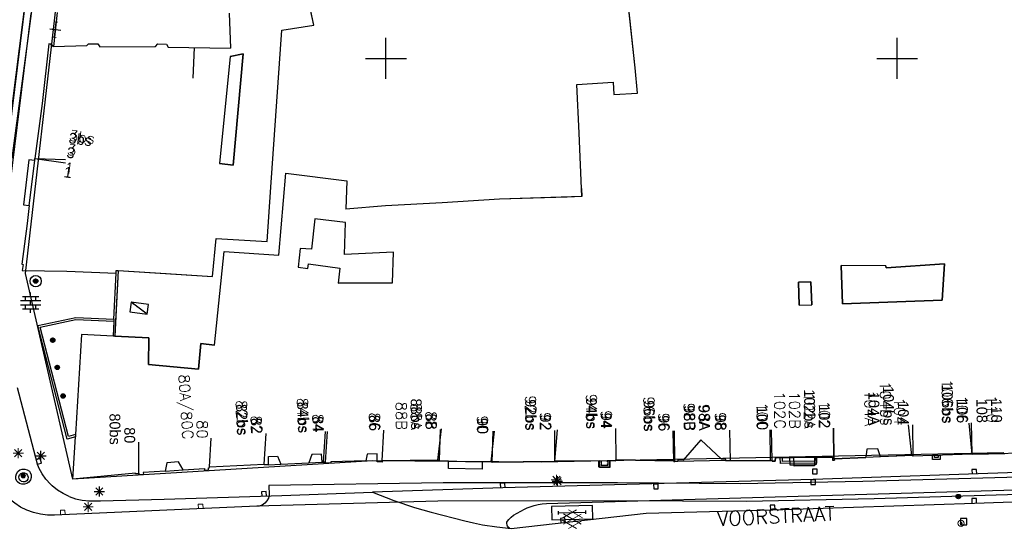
# Model space of a CAD drawing. Header units: millimetres. Extents: x 135944 to 142000, y 454200 to 456692.
# Tile 121 of 185: x 136814 to 136910, y 456354 to 456404. Entities that reach past the tile are written whole.
import ezdxf
from ezdxf.enums import TextEntityAlignment as Align

# ---------------------------------------------------------------- set-up
doc = ezdxf.new("R2010")
doc.units = ezdxf.units.MM
doc.linetypes.add('TotaalGBKN2013X$0$GBKN binnenstad 2009$0$DOT', pattern=[0.25, 0, -0.25])
for name, color, linetype in [('TotaalGBKN2013_Bistad', 251, 'Continuous'), ('TotaalGBKN2013X$0$Contouren', 251, 'Continuous'), ('TotaalGBKN2013X$0$GBKN binnenstad 2009$0$OBJECTEN_', 251, 'Continuous'), ('TotaalGBKN2013X$0$GBKN binnenstad 2009$0$OBJECTEN__', 251, 'Continuous'), ('TotaalGBKN2013X$0$GBKN binnenstad 2009$0$OBJECTEN___', 251, 'Continuous'), ('TotaalGBKN2013X$0$GBKN binnenstad 2009$0$SEMANT_ SYMB_', 251, 'Continuous'), ('TotaalGBKN2013X$0$GBKN binnenstad 2009$0$VERH_OVERIG INBR', 251, 'Continuous')]:
    doc.layers.add(name, color=color, linetype=linetype)
doc.styles.add('TotaalGBKN2013X$0$GBKN binnenstad 2009$0$Standard', font='txt')
doc.styles.add('TotaalGBKN2013X$0$GBKN binnenstad 2009$0$TXT', font='txt.shx')

# ---------------------------------------------------------------- blocks, each defined once
blk = doc.blocks.new('TotaalGBKN2013X$0$GBKN binnenstad 2009$0$CEL509')
at = {"layer": 'TotaalGBKN2013X$0$GBKN binnenstad 2009$0$OBJECTEN__', "linetype": 'TotaalGBKN2013X$0$GBKN binnenstad 2009$0$DOT', "lineweight": 0}
blk.add_line((-1, 0.5), (0, 0), dxfattribs=at)
at = {"layer": 'TotaalGBKN2013X$0$GBKN binnenstad 2009$0$OBJECTEN__', "linetype": 'Continuous', "lineweight": 0}
blk.add_lwpolyline([(-1, 0), (0, 0), (0, 0.5), (-1, 0.5), (-1, 0)], dxfattribs=at)
blk = doc.blocks.new('TotaalGBKN2013X$0$GBKN binnenstad 2009$0$CEL529')
at = {"layer": 'TotaalGBKN2013X$0$GBKN binnenstad 2009$0$VERH_OVERIG INBR', "linetype": 'Continuous', "lineweight": 0}
for p, q in [((0, -0.1), (0, 0.1)), ((0, 0), (1, 0)), ((0.5, -0.2), (0.5, 0.2)), ((1, -0.1), (1, 0.1))]:
    blk.add_line(p, q, dxfattribs=at)
blk = doc.blocks.new('TotaalGBKN2013X$0$GBKN binnenstad 2009$0$CEL532')
at = {"layer": 'TotaalGBKN2013X$0$GBKN binnenstad 2009$0$OBJECTEN___', "linetype": 'Continuous', "lineweight": 0}
blk.add_lwpolyline([(0, -1), (1, -1), (1, 0), (0, 0), (0, -1)], dxfattribs=at)
at = {"layer": 'TotaalGBKN2013X$0$GBKN binnenstad 2009$0$OBJECTEN___', "linetype": 'TotaalGBKN2013X$0$GBKN binnenstad 2009$0$DOT', "lineweight": 0}
blk.add_lwpolyline([(0.2, -1), (0.2, -0.2), (0.8, -0.2), (0.8, -1)], dxfattribs=at)
blk = doc.blocks.new('TotaalGBKN2013X$0$GBKN binnenstad 2009$0$DEC108')
at = {"layer": 'TotaalGBKN2013X$0$GBKN binnenstad 2009$0$SEMANT_ SYMB_', "linetype": 'Continuous', "lineweight": 0}
for p, q in [((-1.015, 0.107), (0.387, 0.916)), ((-0.878, -0.506), (0.855, 0.493)), ((0.855, -0.495), (-0.877, 0.507)), ((0.985, 0.124), (-0.401, 0.925)), ((0.386, -0.916), (-1.015, -0.107)), ((-0.401, -0.925), (0.985, -0.125))]:
    blk.add_line(p, q, dxfattribs=at)
blk = doc.blocks.new('TotaalGBKN2013X$0$GBKN binnenstad 2009$0$DEC109')
at = {"layer": 'TotaalGBKN2013X$0$GBKN binnenstad 2009$0$SEMANT_ SYMB_', "linetype": 'Continuous', "lineweight": 0}
for p, q in [((0, 0.6), (0, 1)), ((-0.98, 0.2), (0.98, 0.2)), ((-0.8, 0.6), (0.8, 0.6)), ((-0.5, 0.2), (-0.5, 0.6)), ((0, -0.2), (0, 0.2)), ((0.5, 0.2), (0.5, 0.6)), ((-0.98, -0.2), (0.98, -0.2)), ((-0.8, -0.6), (0.8, -0.6)), ((-0.5, -0.6), (-0.5, -0.2)), ((0, -1), (0, -0.6)), ((0.5, -0.6), (0.5, -0.2))]:
    blk.add_line(p, q, dxfattribs=at)
blk = doc.blocks.new('TotaalGBKN2013X$0$GBKN binnenstad 2009$0$J')
at = {"layer": 'TotaalGBKN2013X$0$GBKN binnenstad 2009$0$OBJECTEN___', "linetype": 'Continuous', "lineweight": 0}
for radius in [0.215, 0.155, 0.095, 0.035]:
    blk.add_circle((0, 0), radius, dxfattribs=at)
blk = doc.blocks.new('TotaalGBKN2013X$0$GBKN binnenstad 2009$0$X')
at = {"layer": 'TotaalGBKN2013X$0$GBKN binnenstad 2009$0$OBJECTEN__', "linetype": 'Continuous', "lineweight": 0}
blk.add_lwpolyline([(0.225, -0.25), (0.224, 0.2), (-0.225, 0.2), (-0.226, -0.25)], dxfattribs=at)
blk = doc.blocks.new('TotaalGBKN2013X$0$GBKN binnenstad 2009$0$DEC100')
at = {"layer": 'TotaalGBKN2013X$0$GBKN binnenstad 2009$0$OBJECTEN_', "linetype": 'Continuous', "lineweight": 0}
for p, q in [((-0.5, 0), (0.5, 0)), ((-0.354, -0.354), (0.354, 0.354)), ((0.354, -0.354), (-0.354, 0.354)), ((0, -0.5), (0, 0.5))]:
    blk.add_line(p, q, dxfattribs=at)
blk = doc.blocks.new('TotaalGBKN2013X$0$GBKN binnenstad 2009$0$V')
at = {"layer": 'TotaalGBKN2013X$0$GBKN binnenstad 2009$0$OBJECTEN__', "linetype": 'Continuous', "lineweight": 0}
for radius in [0.31, 0.095, 0.035, 0.0224]:
    blk.add_circle((0, 0), radius, dxfattribs=at)

msp = doc.modelspace()

# ---------------------------------------------------------------- linework, layer by layer
at = {"layer": 'TotaalGBKN2013_Bistad'}
for p, q in [((136842.948, 456403.259), (136840.48, 456414.931)), ((136815.81, 456414.14), (136811.47, 456379.2)), ((136874.39, 456399.091), (136873.332, 456408.833)), ((136812.33, 456380.243), (136815.303, 456404.377)), ((136817.853, 456404.504), (136817.498, 456401.17)), ((136834.682, 456404.434), (136834.8, 456401.017)), ((136834.682, 456404.434), (136834.8, 456401.017)), ((136818.206, 456402.747), (136817.144, 456402.863)), ((136817.594, 456402.057), (136817.756, 456403.553)), ((136838.759, 456387.43), (136839.816, 456402.778)), ((136839.816, 456402.778), (136842.948, 456403.259)), ((136850, 456400), (136850, 456402)), ((136850, 456400), (136850, 456402)), ((136900, 456400), (136900, 456402)), ((136900, 456400), (136900, 456402)), ((136900, 456400), (136900, 456402)), ((136817.022, 456401.435), (136816.376, 456395.585)), ((136817.241, 456401.395), (136817.022, 456401.435)), ((136817.252, 456401.302), (136817.241, 456401.395)), ((136817.426, 456401.28), (136817.252, 456401.302)), ((136817.438, 456401.168), (136817.426, 456401.28)), ((136817.498, 456401.17), (136817.438, 456401.168)), ((136817.498, 456401.17), (136820.75, 456401.26)), ((136820.75, 456401.26), (136820.916, 456401.428)), ((136820.916, 456401.428), (136821.827, 456401.418)), ((136821.827, 456401.418), (136822.026, 456401.15)), ((136822.026, 456401.15), (136827.453, 456401.153)), ((136827.453, 456401.153), (136827.681, 456401.415)), ((136827.681, 456401.415), (136828.551, 456401.41)), ((136828.551, 456401.41), (136828.709, 456401.108)), ((136828.709, 456401.108), (136834.8, 456401.017)), ((136831.265, 456401.057), (136831.106, 456398.062)), ((136834.775, 456400.193), (136833.721, 456389.731)), ((136834.775, 456400.193), (136833.721, 456389.731)), ((136836.04, 456400.453), (136834.775, 456400.193)), ((136835.079, 456389.579), (136836.04, 456400.453)), ((136848, 456400), (136850, 456400)), ((136848, 456400), (136850, 456400)), ((136850, 456400), (136852, 456400)), ((136850, 456398), (136850, 456400)), ((136850, 456400), (136852, 456400)), ((136850, 456398), (136850, 456400)), ((136898, 456400), (136900, 456400)), ((136898, 456400), (136900, 456400)), ((136898, 456400), (136900, 456400)), ((136900, 456400), (136902, 456400)), ((136900, 456398), (136900, 456400)), ((136900, 456400), (136902, 456400)), ((136900, 456398), (136900, 456400)), ((136900, 456400), (136902, 456400)), ((136900, 456398), (136900, 456400)), ((136874.604, 456396.598), (136874.39, 456399.091)), ((136868.657, 456397.445), (136872.216, 456397.675)), ((136868.905, 456392.68), (136868.657, 456397.445)), ((136872.216, 456397.675), (136872.297, 456396.489)), ((136872.297, 456396.489), (136874.604, 456396.598)), ((136816.376, 456395.585), (136815.683, 456390.227)), ((136869.129, 456387.276), (136868.905, 456392.68)), ((136815.657, 456390.015), (136815.683, 456390.227)), ((136815.657, 456390.015), (136815.683, 456390.227)), ((136815.683, 456390.227), (136818.679, 456390.131)), ((136815.683, 456390.227), (136818.654, 456389.811)), ((136815.078, 456390.104), (136814.567, 456385.689)), ((136815.657, 456390.015), (136815.078, 456390.104)), ((136815.121, 456385.633), (136815.657, 456390.015)), ((136815.121, 456385.633), (136815.657, 456390.015)), ((136833.721, 456389.731), (136835.079, 456389.579)), ((136839.517, 456380.772), (136840.206, 456388.781)), ((136840.206, 456388.781), (136846.172, 456388.036)), ((136838.376, 456382.097), (136838.759, 456387.43)), ((136846.172, 456388.036), (136846.096, 456385.264)), ((136869.129, 456387.276), (136869.161, 456386.493)), ((136869.161, 456386.493), (136861.119, 456386.233)), ((136869.161, 456386.493), (136867.738, 456386.447)), ((136814.567, 456385.689), (136815.121, 456385.633)), ((136815.121, 456385.633), (136814.906, 456383.872)), ((136849.967, 456385.607), (136846.096, 456385.264)), ((136855.488, 456385.892), (136849.967, 456385.607)), ((136861.119, 456386.233), (136855.488, 456385.892)), ((136814.906, 456383.872), (136814.382, 456379.877)), ((136843.047, 456384.333), (136842.735, 456381.359)), ((136846.043, 456383.964), (136843.047, 456384.333)), ((136845.958, 456380.837), (136846.043, 456383.964)), ((136833.03, 456378.69), (136833.392, 456382.393)), ((136833.392, 456382.393), (136838.376, 456382.097)), ((136833.251, 456371.972), (136834.196, 456381.121)), ((136834.196, 456381.121), (136839.517, 456380.772)), ((136841.623, 456381.415), (136841.414, 456379.596)), ((136842.735, 456381.359), (136841.623, 456381.415)), ((136850.757, 456381.071), (136845.958, 456380.837)), ((136850.652, 456378.068), (136850.757, 456381.071)), ((136814.382, 456379.877), (136814.525, 456379.867)), ((136814.525, 456379.867), (136814.416, 456379.256)), ((136841.414, 456379.596), (136842.379, 456379.458)), ((136842.379, 456379.458), (136842.426, 456379.914)), ((136842.426, 456379.914), (136845.504, 456379.5)), ((136898.881, 456379.73), (136894.511, 456379.744)), ((136898.881, 456379.73), (136894.511, 456379.744)), ((136894.511, 456379.744), (136894.638, 456376.026)), ((136898.881, 456379.73), (136894.511, 456379.744)), ((136894.511, 456379.744), (136894.638, 456376.026)), ((136898.93, 456379.526), (136898.881, 456379.73)), ((136898.93, 456379.526), (136898.881, 456379.73)), ((136904.625, 456379.916), (136898.93, 456379.526)), ((136904.625, 456379.916), (136898.93, 456379.526)), ((136904.403, 456376.367), (136904.625, 456379.916)), ((136904.403, 456376.367), (136904.625, 456379.916)), ((136814.416, 456379.256), (136818.789, 456379.195)), ((136818.789, 456379.195), (136823.615, 456379.007)), ((136823.396, 456374.514), (136823.615, 456379.007)), ((136823.396, 456374.514), (136823.615, 456379.007)), ((136823.806, 456379.26), (136823.497, 456372.857)), ((136823.806, 456379.26), (136823.567, 456374.31)), ((136823.615, 456379.007), (136823.624, 456379.271)), ((136823.624, 456379.271), (136823.806, 456379.26)), ((136823.806, 456379.26), (136828.499, 456378.97)), ((136823.806, 456379.26), (136833.03, 456378.69)), ((136845.504, 456379.5), (136845.323, 456378.017)), ((136845.323, 456378.017), (136850.652, 456378.068)), ((136850.652, 456378.068), (136845.323, 456378.017)), ((136891.562, 456378.161), (136890.343, 456378.118)), ((136891.562, 456378.161), (136890.343, 456378.118)), ((136890.343, 456378.118), (136890.421, 456375.879)), ((136890.343, 456378.118), (136890.421, 456375.879)), ((136891.562, 456378.161), (136891.64, 456375.922)), ((136891.64, 456375.922), (136891.562, 456378.161)), ((136891.64, 456375.922), (136891.562, 456378.161)), ((136814.459, 456376.723), (136816.059, 456376.723)), ((136814.759, 456376.323), (136814.759, 456376.723)), ((136815.259, 456376.723), (136815.259, 456377.123)), ((136815.759, 456376.323), (136815.759, 456376.723)), ((136814.279, 456376.323), (136816.239, 456376.323)), ((136814.279, 456375.923), (136816.239, 456375.923)), ((136814.759, 456375.523), (136814.759, 456375.923)), ((136815.259, 456375.923), (136815.259, 456376.323)), ((136815.759, 456375.523), (136815.759, 456375.923)), ((136825.081, 456376.171), (136824.951, 456375.23)), ((136826.642, 456374.996), (136825.081, 456376.171)), ((136826.772, 456375.937), (136825.081, 456376.171)), ((136826.642, 456374.996), (136826.772, 456375.937)), ((136890.421, 456375.879), (136891.64, 456375.922)), ((136890.421, 456375.879), (136891.64, 456375.922)), ((136890.421, 456375.879), (136891.64, 456375.922)), ((136894.638, 456376.026), (136904.403, 456376.367)), ((136894.638, 456376.026), (136904.403, 456376.367)), ((136814.459, 456375.523), (136816.059, 456375.523)), ((136815.259, 456375.123), (136815.259, 456375.523)), ((136824.951, 456375.23), (136826.642, 456374.996)), ((136815.946, 456373.899), (136819.663, 456374.676)), ((136818.818, 456362.786), (136815.946, 456373.899)), ((136816.192, 456373.746), (136819.679, 456374.475)), ((136819.663, 456374.676), (136823.396, 456374.514)), ((136819.679, 456374.475), (136823.386, 456374.314)), ((136823.386, 456374.314), (136823.315, 456372.866)), ((136823.386, 456374.314), (136823.315, 456372.866)), ((136823.396, 456374.514), (136823.386, 456374.314)), ((136823.396, 456374.514), (136823.386, 456374.314)), ((136823.567, 456374.31), (136823.497, 456372.857)), ((136818.96, 456363.033), (136816.192, 456373.746)), ((136820.227, 456373.019), (136819.65, 456363.225)), ((136820.227, 456373.019), (136819.65, 456363.225)), ((136823.315, 456372.866), (136820.227, 456373.019)), ((136823.315, 456372.866), (136820.227, 456373.019)), ((136823.497, 456372.857), (136823.315, 456372.866)), ((136823.497, 456372.857), (136823.315, 456372.866)), ((136823.497, 456372.857), (136826.828, 456372.693)), ((136826.828, 456372.693), (136826.791, 456370.093)), ((136831.66, 456369.626), (136831.899, 456372.13)), ((136831.899, 456372.13), (136833.251, 456371.972)), ((136826.791, 456370.093), (136831.66, 456369.626)), ((136815.915, 456360.339), (136813.97, 456367.808)), ((136901.432, 456361.179), (136901.1, 456364.171)), ((136901.566, 456361.179), (136901.521, 456364.179)), ((136901.566, 456361.179), (136901.521, 456364.179)), ((136907.32, 456361.326), (136907.041, 456364.351)), ((136907.32, 456361.326), (136907.274, 456364.371)), ((136907.32, 456361.326), (136907.274, 456364.371)), ((136819.65, 456363.225), (136818.96, 456363.033)), ((136819.65, 456363.225), (136819.638, 456363.017)), ((136819.65, 456363.225), (136819.638, 456363.017)), ((136838.092, 456360.339), (136838.301, 456363.332)), ((136838.092, 456360.339), (136838.301, 456363.332)), ((136843.891, 456360.524), (136844.102, 456363.517)), ((136844.094, 456360.546), (136844.305, 456363.539)), ((136849.628, 456360.657), (136849.804, 456363.652)), ((136849.628, 456360.657), (136849.804, 456363.652)), ((136855.089, 456360.731), (136855.442, 456363.792)), ((136855.248, 456360.732), (136855.339, 456363.731)), ((136860.289, 456360.556), (136860.628, 456363.576)), ((136860.407, 456360.526), (136860.475, 456363.576)), ((136866.521, 456360.634), (136866.785, 456363.684)), ((136866.521, 456360.634), (136866.525, 456363.634)), ((136872.518, 456360.774), (136872.472, 456363.83)), ((136872.518, 456360.774), (136872.472, 456363.83)), ((136878.15, 456360.583), (136878.105, 456363.583)), ((136878.265, 456360.594), (136878.22, 456363.594)), ((136883.685, 456360.675), (136883.64, 456363.675)), ((136883.685, 456360.675), (136883.64, 456363.675)), ((136883.685, 456360.675), (136883.64, 456363.675)), ((136887.623, 456360.706), (136887.578, 456363.706)), ((136887.759, 456360.706), (136887.714, 456363.706)), ((136887.759, 456360.706), (136887.714, 456363.706)), ((136893.803, 456360.855), (136893.758, 456363.855)), ((136893.845, 456360.863), (136893.8, 456363.863)), ((136893.845, 456360.863), (136893.8, 456363.863)), ((136819.638, 456363.017), (136818.818, 456362.786)), ((136819.395, 456358.887), (136819.638, 456363.017)), ((136825.852, 456359.48), (136825.854, 456362.48)), ((136832.744, 456360.084), (136832.916, 456362.881)), ((136832.744, 456360.084), (136832.916, 456362.881)), ((136880.79, 456362.702), (136879.068, 456360.743)), ((136882.805, 456360.83), (136880.79, 456362.702)), ((136815.91, 456360.803), (136816.618, 456361.511)), ((136816.618, 456360.803), (136815.91, 456361.511)), ((136816.264, 456360.657), (136816.264, 456361.657)), ((136842.756, 456361.273), (136842.458, 456360.46)), ((136843.706, 456361.316), (136842.756, 456361.273)), ((136843.755, 456360.518), (136843.706, 456361.316)), ((136848.164, 456361.329), (136848.037, 456360.665)), ((136849.136, 456361.359), (136848.164, 456361.329)), ((136849.133, 456360.698), (136849.136, 456361.359)), ((136897.037, 456361.793), (136896.948, 456360.988)), ((136897.037, 456361.793), (136896.948, 456360.988)), ((136898.1, 456361.838), (136897.037, 456361.793)), ((136898.1, 456361.838), (136897.037, 456361.793)), ((136898.355, 456361.047), (136898.1, 456361.838)), ((136898.355, 456361.047), (136898.1, 456361.838)), ((136907.32, 456361.325), (136901.541, 456361.114)), ((136907.32, 456361.325), (136901.541, 456361.114)), ((136907.32, 456361.325), (136910.533, 456361.387)), ((136909.053, 456361.359), (136907.32, 456361.325)), ((136909.053, 456361.359), (136907.32, 456361.325)), ((136913.895, 456361.451), (136909.053, 456361.359)), ((136913.895, 456361.451), (136909.053, 456361.359)), ((136815.764, 456361.157), (136816.764, 456361.157)), ((136816.201, 456360.876), (136815.766, 456360.763)), ((136815.878, 456360.328), (136816.314, 456360.44)), ((136816.065, 456359.981), (136815.915, 456360.339)), ((136816.314, 456360.44), (136816.201, 456360.876)), ((136828.586, 456360.484), (136828.425, 456359.67)), ((136829.725, 456360.557), (136828.586, 456360.484)), ((136830.174, 456359.785), (136829.725, 456360.557)), ((136832.744, 456360.084), (136838.098, 456360.339)), ((136832.744, 456360.084), (136838.092, 456360.339)), ((136838.093, 456360.264), (136838.092, 456360.339)), ((136838.524, 456360.283), (136838.093, 456360.264)), ((136838.503, 456361.083), (136839.392, 456361.123)), ((136838.524, 456360.283), (136838.503, 456361.083)), ((136838.524, 456360.283), (136839.736, 456360.338)), ((136838.524, 456360.283), (136839.736, 456360.338)), ((136839.392, 456361.123), (136839.736, 456360.338)), ((136839.736, 456360.338), (136842.458, 456360.46)), ((136839.736, 456360.338), (136842.458, 456360.46)), ((136842.458, 456360.46), (136843.755, 456360.518)), ((136842.458, 456360.46), (136843.755, 456360.518)), ((136843.755, 456360.518), (136844.099, 456360.533)), ((136843.755, 456360.518), (136843.891, 456360.524)), ((136844.098, 456360.422), (136844.099, 456360.533)), ((136844.628, 456360.44), (136844.098, 456360.422)), ((136848.037, 456360.665), (136844.613, 456360.56)), ((136844.613, 456360.56), (136844.628, 456360.44)), ((136848.037, 456360.665), (136849.133, 456360.698)), ((136848.037, 456360.665), (136849.133, 456360.698)), ((136849.136, 456360.557), (136849.133, 456360.698)), ((136849.627, 456360.537), (136849.136, 456360.557)), ((136849.629, 456360.678), (136849.627, 456360.537)), ((136855.243, 456360.732), (136849.629, 456360.678)), ((136855.089, 456360.731), (136849.629, 456360.678)), ((136855.235, 456360.659), (136855.243, 456360.732)), ((136856.13, 456360.636), (136855.235, 456360.659)), ((136856.12, 456359.91), (136856.13, 456360.636)), ((136856.13, 456360.636), (136859.43, 456360.552)), ((136856.13, 456360.636), (136859.43, 456360.552)), ((136859.43, 456360.552), (136859.41, 456359.84)), ((136860.286, 456360.529), (136859.43, 456360.552)), ((136860.407, 456360.526), (136859.43, 456360.552)), ((136860.407, 456360.526), (136866.521, 456360.584)), ((136866.521, 456360.584), (136866.536, 456360.629)), ((136866.545, 456360.683), (136866.536, 456360.629)), ((136866.545, 456360.683), (136872.497, 456360.68)), ((136871.08, 456360.216), (136871.08, 456360.681)), ((136871.706, 456360.681), (136871.706, 456360.216)), ((136872.497, 456360.68), (136872.482, 456360.775)), ((136872.482, 456360.775), (136872.518, 456360.774)), ((136878.148, 456360.65), (136872.518, 456360.774)), ((136878.15, 456360.583), (136878.148, 456360.65)), ((136878.552, 456360.59), (136878.15, 456360.583)), ((136878.552, 456360.59), (136878.265, 456360.585)), ((136879.068, 456360.743), (136878.548, 456360.749)), ((136878.548, 456360.749), (136878.552, 456360.59)), ((136883.226, 456360.7), (136878.552, 456360.59)), ((136883.226, 456360.7), (136878.552, 456360.59)), ((136883.23, 456360.829), (136882.805, 456360.83)), ((136883.226, 456360.7), (136883.23, 456360.829)), ((136883.226, 456360.7), (136883.23, 456360.829)), ((136883.226, 456360.7), (136883.685, 456360.701)), ((136883.226, 456360.7), (136883.685, 456360.701)), ((136883.226, 456360.7), (136883.685, 456360.701)), ((136883.685, 456360.701), (136887.623, 456360.706)), ((136883.685, 456360.701), (136887.759, 456360.706)), ((136883.685, 456360.701), (136887.759, 456360.706)), ((136887.785, 456360.618), (136887.759, 456360.706)), ((136887.785, 456360.618), (136887.759, 456360.706)), ((136888.075, 456360.647), (136887.785, 456360.618)), ((136888.075, 456360.647), (136887.785, 456360.618)), ((136888.106, 456360.987), (136888.075, 456360.647)), ((136888.106, 456360.987), (136888.075, 456360.647)), ((136889.906, 456361.004), (136888.106, 456360.987)), ((136889.906, 456361.004), (136888.106, 456360.987)), ((136888.776, 456360.593), (136888.772, 456360.993)), ((136888.776, 456360.593), (136888.772, 456360.993)), ((136891.906, 456360.623), (136888.776, 456360.593)), ((136891.906, 456360.623), (136888.776, 456360.593)), ((136889.494, 456361), (136889.906, 456361.004)), ((136889.906, 456361.004), (136891.902, 456361.022)), ((136889.906, 456361.004), (136891.902, 456361.022)), ((136889.906, 456361.004), (136891.902, 456361.022)), ((136889.913, 456360.255), (136889.906, 456361.004)), ((136889.914, 456360.155), (136889.906, 456361.004)), ((136889.914, 456360.155), (136889.906, 456361.004)), ((136891.912, 456360.287), (136889.913, 456360.255)), ((136891.902, 456361.022), (136893.67, 456361.038)), ((136891.902, 456361.022), (136893.67, 456361.038)), ((136891.902, 456361.022), (136892.06, 456361.023)), ((136891.902, 456361.023), (136891.906, 456360.623)), ((136891.902, 456361.023), (136891.906, 456360.623)), ((136891.902, 456361.022), (136891.912, 456360.287)), ((136891.902, 456361.022), (136891.914, 456360.173)), ((136891.902, 456361.022), (136891.914, 456360.173)), ((136893.67, 456361.038), (136893.684, 456360.728)), ((136893.67, 456361.038), (136893.684, 456360.728)), ((136893.684, 456360.728), (136893.861, 456360.735)), ((136893.684, 456360.728), (136893.861, 456360.735)), ((136893.849, 456360.857), (136896.948, 456360.988)), ((136893.849, 456360.857), (136896.948, 456360.988)), ((136893.861, 456360.735), (136893.849, 456360.857)), ((136893.861, 456360.735), (136893.849, 456360.857)), ((136898.355, 456361.047), (136896.948, 456360.988)), ((136898.355, 456361.047), (136896.948, 456360.988)), ((136898.355, 456361.047), (136896.948, 456360.988)), ((136901.556, 456361.184), (136898.355, 456361.047)), ((136901.556, 456361.184), (136898.355, 456361.047)), ((136901.432, 456361.179), (136898.355, 456361.047)), ((136901.541, 456361.114), (136901.556, 456361.184)), ((136901.541, 456361.114), (136901.556, 456361.184)), ((136903.65, 456360.988), (136903.642, 456361.192)), ((136903.65, 456360.988), (136903.642, 456361.192)), ((136904.003, 456361.001), (136903.65, 456360.988)), ((136904.003, 456361.001), (136903.65, 456360.988)), ((136903.995, 456361.205), (136904.003, 456361.001)), ((136903.995, 456361.205), (136904.003, 456361.001)), ((136816.377, 456359.4), (136816.065, 456359.981)), ((136816.757, 456358.862), (136816.377, 456359.4)), ((136825.512, 456359.471), (136819.395, 456358.887)), ((136825.518, 456359.383), (136825.512, 456359.471)), ((136825.827, 456359.39), (136825.518, 456359.383)), ((136825.851, 456359.468), (136825.827, 456359.39)), ((136825.887, 456359.464), (136825.851, 456359.468)), ((136825.897, 456359.309), (136825.887, 456359.464)), ((136826.297, 456359.328), (136825.897, 456359.309)), ((136828.425, 456359.67), (136826.257, 456359.533)), ((136826.257, 456359.533), (136826.297, 456359.328)), ((136828.425, 456359.67), (136830.174, 456359.785)), ((136828.425, 456359.67), (136830.174, 456359.785)), ((136830.174, 456359.785), (136832.261, 456359.919)), ((136832.261, 456359.919), (136832.264, 456359.748)), ((136832.264, 456359.748), (136832.649, 456359.769)), ((136832.642, 456359.975), (136832.724, 456359.992)), ((136832.649, 456359.769), (136832.642, 456359.975)), ((136832.724, 456359.992), (136832.744, 456360.084)), ((136859.41, 456359.84), (136856.12, 456359.91)), ((136871.706, 456360.216), (136871.08, 456360.216)), ((136891.914, 456360.173), (136889.914, 456360.155)), ((136891.914, 456360.173), (136889.914, 456360.155)), ((136892.165, 456359.856), (136891.715, 456359.842)), ((136892.165, 456359.856), (136891.715, 456359.842)), ((136891.715, 456359.842), (136891.729, 456359.392)), ((136891.715, 456359.842), (136891.729, 456359.392)), ((136891.729, 456359.392), (136892.179, 456359.406)), ((136891.729, 456359.392), (136892.179, 456359.406)), ((136914.085, 456359.599), (136891.781, 456358.841)), ((136914.085, 456359.599), (136891.781, 456358.841)), ((136892.179, 456359.406), (136892.165, 456359.856)), ((136892.179, 456359.406), (136892.165, 456359.856)), ((136907.76, 456359.825), (136907.31, 456359.81)), ((136907.76, 456359.825), (136907.31, 456359.81)), ((136907.31, 456359.81), (136907.326, 456359.361)), ((136907.31, 456359.81), (136907.326, 456359.361)), ((136907.775, 456359.376), (136907.76, 456359.825)), ((136907.775, 456359.376), (136907.76, 456359.825)), ((136817.2, 456358.373), (136816.757, 456358.862)), ((136817.363, 456358.218), (136817.2, 456358.373)), ((136861.64, 456358.475), (136861.19, 456358.461)), ((136861.19, 456358.461), (136861.204, 456358.011)), ((136891.781, 456358.841), (136861.431, 456358.021)), ((136861.654, 456358.025), (136861.64, 456358.475)), ((136866.276, 456358.676), (136867.276, 456358.676)), ((136866.422, 456358.322), (136867.13, 456359.03)), ((136867.13, 456358.322), (136866.422, 456359.03)), ((136866.776, 456358.176), (136866.776, 456359.176)), ((136876.627, 456358.379), (136876.177, 456358.367)), ((136876.177, 456358.367), (136876.189, 456357.917)), ((136876.639, 456357.929), (136876.627, 456358.379)), ((136892.011, 456358.808), (136891.561, 456358.808)), ((136891.561, 456358.808), (136891.561, 456358.358)), ((136892.011, 456358.808), (136891.561, 456358.808)), ((136891.561, 456358.808), (136891.561, 456358.358)), ((136891.561, 456358.358), (136892.011, 456358.358)), ((136891.561, 456358.358), (136892.011, 456358.358)), ((136892.011, 456358.358), (136892.011, 456358.808)), ((136892.011, 456358.358), (136892.011, 456358.808)), ((136817.874, 456357.807), (136817.363, 456358.218)), ((136818.432, 456357.461), (136817.874, 456357.807)), ((136819.027, 456357.186), (136818.432, 456357.461)), ((136821.478, 456357.671), (136822.478, 456357.671)), ((136821.624, 456357.317), (136822.332, 456358.025)), ((136822.332, 456357.317), (136821.624, 456358.025)), ((136821.978, 456357.171), (136821.978, 456358.171)), ((136838.297, 456357.661), (136837.847, 456357.647)), ((136837.847, 456357.647), (136837.861, 456357.197)), ((136838.31, 456357.211), (136838.297, 456357.661)), ((136839.829, 456357.284), (136848.705, 456357.588)), ((136861.431, 456358.021), (136848.705, 456357.588)), ((136848.705, 456357.588), (136850.767, 456356.797)), ((136865.701, 456356.481), (136913.281, 456357.871)), ((136876.189, 456357.917), (136876.639, 456357.929)), ((136819.027, 456357.186), (136819.657, 456356.964)), ((136819.657, 456356.964), (136820.309, 456356.819)), ((136820.309, 456356.819), (136820.973, 456356.752)), ((136820.973, 456356.752), (136821.249, 456356.748)), ((136821.249, 456356.748), (136822.079, 456356.757)), ((136822.079, 456356.757), (136828.319, 456356.922)), ((136828.319, 456356.922), (136839.829, 456357.284)), ((136850.767, 456356.797), (136852.791, 456356.111)), ((136864.89, 456356.381), (136865.294, 456356.446)), ((136865.294, 456356.446), (136865.701, 456356.481)), ((136887.831, 456355.881), (136907.571, 456356.531)), ((136887.831, 456355.881), (136907.571, 456356.531)), ((136907.75, 456356.986), (136907.3, 456356.97)), ((136907.75, 456356.986), (136907.3, 456356.97)), ((136907.3, 456356.97), (136907.316, 456356.52)), ((136907.3, 456356.97), (136907.316, 456356.52)), ((136907.571, 456356.531), (136912.211, 456356.701)), ((136907.571, 456356.531), (136912.211, 456356.701)), ((136907.766, 456356.536), (136907.75, 456356.986)), ((136907.766, 456356.536), (136907.75, 456356.986)), ((136852.791, 456356.111), (136854.415, 456355.643)), ((136854.415, 456355.643), (136857.734, 456354.792)), ((136862.248, 456354.052), (136875.461, 456355.541)), ((136862.492, 456355.337), (136863.552, 456355.939)), ((136863.552, 456355.939), (136863.822, 456356.066)), ((136863.822, 456356.066), (136864.101, 456356.171)), ((136864.101, 456356.171), (136864.492, 456356.288)), ((136864.492, 456356.288), (136864.89, 456356.381)), ((136870.2, 456356.3), (136866.19, 456356.21)), ((136866.19, 456356.21), (136866.219, 456354.91)), ((136866.876, 456355.412), (136866.869, 456355.737)), ((136866.873, 456355.575), (136869.546, 456355.635)), ((136869.55, 456355.472), (136869.542, 456355.797)), ((136870.229, 456355), (136870.2, 456356.3)), ((136875.461, 456355.541), (136887.831, 456355.881)), ((136888.041, 456356.335), (136887.591, 456356.321)), ((136888.041, 456356.335), (136887.591, 456356.321)), ((136887.591, 456356.321), (136887.605, 456355.871)), ((136887.591, 456356.321), (136887.605, 456355.871)), ((136888.054, 456355.885), (136888.041, 456356.335)), ((136888.054, 456355.885), (136888.041, 456356.335)), ((136857.734, 456354.792), (136858.579, 456354.592)), ((136858.579, 456354.592), (136859.431, 456354.421)), ((136861.821, 456354.571), (136861.841, 456354.675)), ((136861.843, 456354.366), (136861.821, 456354.571)), ((136861.841, 456354.675), (136861.886, 456354.771)), ((136861.886, 456354.771), (136862.011, 456354.941)), ((136862.011, 456354.941), (136862.235, 456355.159)), ((136862.235, 456355.159), (136862.492, 456355.337)), ((136866.219, 456354.91), (136870.229, 456355)), ((136867.51, 456355.09), (136867.063, 456355.039)), ((136867.063, 456355.039), (136867.114, 456354.592)), ((136867.561, 456354.643), (136867.51, 456355.09)), ((136906.823, 456355.022), (136906.203, 456355.022)), ((136906.203, 456355.022), (136906.203, 456354.402)), ((136906.823, 456355.022), (136906.203, 456355.022)), ((136906.203, 456355.022), (136906.203, 456354.402)), ((136906.823, 456354.402), (136906.823, 456355.022)), ((136906.823, 456354.402), (136906.823, 456355.022)), ((136859.431, 456354.421), (136860.836, 456354.2)), ((136860.836, 456354.2), (136862.248, 456354.052)), ((136861.885, 456354.271), (136861.843, 456354.366)), ((136861.951, 456354.191), (136861.885, 456354.271)), ((136862.089, 456354.096), (136861.951, 456354.191)), ((136906.203, 456354.402), (136906.823, 456354.402)), ((136906.203, 456354.402), (136906.823, 456354.402))]:
    msp.add_line(p, q, dxfattribs=at)
for points in [[(136819.66, 456444.376), (136815.81, 456414.14), (136812.784, 456390.427), (136811.507, 456379.27), (136811.52, 456378.439), (136811.901, 456378.449)], [(136820.406, 456444.376), (136819.488, 456436.876), (136817.322, 456420.276), (136815.303, 456404.377), (136813.429, 456390.266)], [(136842.948, 456403.259), (136840.48, 456414.931), (136848.155, 456417.622)], [(136869.161, 456386.493), (136868.905, 456392.68), (136868.657, 456397.445), (136872.216, 456397.675), (136872.297, 456396.489), (136874.604, 456396.598), (136874.39, 456399.091), (136873.332, 456408.833), (136878.826, 456409.514)], [(136828.499, 456378.97), (136833.03, 456378.69), (136833.392, 456382.393), (136838.376, 456382.097), (136838.759, 456387.43), (136839.816, 456402.778), (136842.948, 456403.259)], [(136817.498, 456401.17), (136817.438, 456401.168), (136817.426, 456401.28), (136817.252, 456401.302), (136817.241, 456401.395), (136817.022, 456401.435), (136816.376, 456395.585), (136815.683, 456390.227)], [(136817.498, 456401.17), (136820.75, 456401.26), (136820.916, 456401.428), (136821.827, 456401.418), (136822.026, 456401.15), (136827.453, 456401.153), (136827.681, 456401.415), (136828.551, 456401.41), (136828.709, 456401.108), (136834.8, 456401.017)], [(136834.775, 456400.193), (136836.04, 456400.453), (136835.079, 456389.579), (136833.721, 456389.731)], [(136815.657, 456390.015), (136815.078, 456390.104), (136814.567, 456385.689), (136815.121, 456385.633)], [(136839.517, 456380.772), (136840.206, 456388.781), (136846.172, 456388.036), (136846.096, 456385.264)], [(136867.738, 456386.447), (136861.119, 456386.233), (136855.488, 456385.892), (136849.967, 456385.607), (136846.096, 456385.264)], [(136815.121, 456385.633), (136814.906, 456383.872), (136814.382, 456379.877), (136814.525, 456379.867), (136814.416, 456379.256), (136818.789, 456379.195), (136823.615, 456379.007)], [(136846.043, 456383.964), (136843.047, 456384.333), (136842.735, 456381.359), (136841.623, 456381.415), (136841.414, 456379.596), (136842.379, 456379.458), (136842.426, 456379.914), (136845.504, 456379.5), (136845.323, 456378.017)], [(136850.652, 456378.068), (136850.757, 456381.071), (136845.958, 456380.837), (136846.043, 456383.964)], [(136833.251, 456371.972), (136834.196, 456381.121), (136839.517, 456380.772)], [(136898.881, 456379.73), (136898.93, 456379.526), (136904.625, 456379.916), (136904.403, 456376.367), (136894.638, 456376.026), (136894.511, 456379.744)], [(136823.615, 456379.007), (136823.624, 456379.271), (136823.806, 456379.26)], [(136890.421, 456375.879), (136890.343, 456378.118), (136891.562, 456378.161)], [(136819.638, 456363.017), (136818.818, 456362.786), (136815.946, 456373.899), (136819.663, 456374.676), (136823.396, 456374.514)], [(136819.65, 456363.225), (136818.96, 456363.033), (136816.192, 456373.746), (136819.679, 456374.475), (136823.386, 456374.314)], [(136833.251, 456371.972), (136831.899, 456372.13), (136831.66, 456369.626), (136826.791, 456370.093), (136826.828, 456372.693), (136823.497, 456372.857)], [(136828.425, 456359.67), (136826.257, 456359.533), (136826.297, 456359.328), (136825.897, 456359.309), (136825.887, 456359.464), (136825.851, 456359.468), (136825.827, 456359.39), (136825.518, 456359.383), (136825.512, 456359.471), (136819.395, 456358.887), (136819.638, 456363.017)], [(136883.226, 456360.7), (136883.23, 456360.829), (136882.805, 456360.83), (136880.79, 456362.702), (136879.068, 456360.743), (136878.548, 456360.749), (136878.552, 456360.59)], [(136843.755, 456360.518), (136843.706, 456361.316), (136842.756, 456361.273), (136842.458, 456360.46)], [(136849.133, 456360.698), (136849.136, 456361.359), (136848.164, 456361.329), (136848.037, 456360.665)], [(136898.355, 456361.047), (136898.1, 456361.838), (136897.037, 456361.793), (136896.948, 456360.988)], [(136907.32, 456361.325), (136901.541, 456361.114), (136901.556, 456361.184), (136901.432, 456361.179)], [(136830.174, 456359.785), (136829.725, 456360.557), (136828.586, 456360.484), (136828.425, 456359.67)], [(136838.524, 456360.283), (136838.093, 456360.264), (136838.098, 456360.339)], [(136838.524, 456360.283), (136838.503, 456361.083), (136839.392, 456361.123), (136839.736, 456360.338)], [(136848.037, 456360.665), (136844.613, 456360.56), (136844.628, 456360.44), (136844.098, 456360.422), (136844.099, 456360.533), (136843.891, 456360.524)], [(136849.629, 456360.678), (136849.627, 456360.537), (136849.136, 456360.557), (136849.133, 456360.698)], [(136856.13, 456360.636), (136855.235, 456360.659), (136855.243, 456360.732), (136855.089, 456360.731)], [(136859.43, 456360.552), (136859.41, 456359.84), (136856.12, 456359.91), (136856.13, 456360.636)], [(136866.456, 456360.583), (136860.407, 456360.526), (136860.286, 456360.529)], [(136866.456, 456360.583), (136866.521, 456360.584), (136866.536, 456360.629), (136866.545, 456360.683), (136872.497, 456360.68), (136872.482, 456360.775), (136872.546, 456360.773)], [(136872.546, 456360.773), (136878.148, 456360.65), (136878.15, 456360.583), (136878.265, 456360.585)], [(136887.623, 456360.706), (136887.759, 456360.706), (136887.785, 456360.618), (136888.075, 456360.647), (136888.106, 456360.987), (136889.494, 456361)], [(136889.913, 456360.255), (136889.528, 456360.249), (136889.494, 456361)], [(136891.912, 456360.287), (136891.914, 456360.173), (136889.914, 456360.155), (136889.913, 456360.255)], [(136892.06, 456361.023), (136892.09, 456360.29), (136891.912, 456360.287)], [(136892.06, 456361.023), (136893.67, 456361.038), (136893.684, 456360.728), (136893.808, 456360.733)], [(136896.948, 456360.988), (136893.849, 456360.857), (136893.861, 456360.735), (136893.808, 456360.733)], [(136837.393, 456356.217), (136817.6, 456355.361), (136816.909, 456355.36), (136816.222, 456355.44), (136815.549, 456355.598), (136814.899, 456355.832), (136814.28, 456356.14), (136813.701, 456356.518), (136813.169, 456356.96), (136812.692, 456357.46), (136812.275, 456358.012), (136811.926, 456358.608), (136811.647, 456359.241), (136811.443, 456359.901), (136811.372, 456360.232)], [(136813.961, 456358.616), (136813.913, 456358.687), (136813.822, 456358.919), (136813.808, 456359.168), (136813.873, 456359.409), (136814.01, 456359.618), (136814.206, 456359.772), (136814.441, 456359.857), (136814.691, 456359.864), (136814.93, 456359.792), (136815.134, 456359.649), (136815.222, 456359.518), (136815.303, 456359.282), (136815.306, 456359.033), (136815.23, 456358.795), (136815.083, 456358.594), (136814.88, 456358.449), (136814.642, 456358.375), (136814.393, 456358.38), (136814.158, 456358.463), (136813.961, 456358.616)], [(136814.229, 456358.76), (136814.131, 456358.918), (136814.108, 456359.103), (136814.163, 456359.281), (136814.288, 456359.42), (136814.458, 456359.494), (136814.644, 456359.491), (136814.813, 456359.412), (136814.846, 456359.383), (136814.963, 456359.238), (136815.01, 456359.057), (136814.977, 456358.873), (136814.872, 456358.719), (136814.712, 456358.623), (136814.527, 456358.601), (136814.349, 456358.658), (136814.229, 456358.76)], [(136830.174, 456359.785), (136832.261, 456359.919), (136832.264, 456359.748), (136832.649, 456359.769), (136832.642, 456359.975), (136832.724, 456359.992), (136832.744, 456360.084)], [(136911.896, 456359.056), (136911.849, 456357.36), (136897.745, 456356.954), (136885.254, 456356.681), (136872.76, 456356.739), (136855.085, 456356.709), (136837.393, 456356.217)], [(136911.896, 456359.056), (136896.63, 456358.649), (136884.643, 456358.426), (136872.654, 456358.507), (136855.604, 456358.514), (136838.556, 456358.265), (136838.574, 456357.335), (136838.505, 456357.029), (136838.361, 456356.75), (136838.152, 456356.517), (136837.89, 456356.343), (136837.593, 456356.241), (136837.393, 456356.217)]]:
    msp.add_lwpolyline(points, dxfattribs=at)
for centre, radius in [((136815.751, 456378.227), 0.551), ((136815.751, 456378.227), 0.551), ((136815.748, 456378.241), 0.215), ((136815.748, 456378.241), 0.155), ((136815.748, 456378.241), 0.095), ((136815.748, 456378.241), 0.035), ((136817.42, 456372.46), 0.215), ((136817.42, 456372.46), 0.155), ((136817.42, 456372.46), 0.095), ((136817.42, 456372.46), 0.035), ((136817.86, 456369.8), 0.215), ((136817.86, 456369.8), 0.155), ((136817.86, 456369.8), 0.095), ((136817.86, 456369.8), 0.035), ((136818.43, 456367), 0.215), ((136818.43, 456367), 0.155), ((136818.43, 456367), 0.095), ((136818.43, 456367), 0.035), ((136905.981, 456357.172), 0.215), ((136905.981, 456357.172), 0.215), ((136905.981, 456357.172), 0.155), ((136905.981, 456357.172), 0.155), ((136905.981, 456357.172), 0.095), ((136905.981, 456357.172), 0.095), ((136905.981, 456357.172), 0.035), ((136905.981, 456357.172), 0.035)]:
    msp.add_circle(centre, radius, dxfattribs=at)
for points in [[(136870.88, 456360.681), (136871.905, 456360.68), (136871.904, 456360.015), (136870.879, 456360.017)], [(136888.572, 456360.991), (136892.101, 456361.024), (136892.107, 456360.424), (136888.578, 456360.389)], [(136888.572, 456360.991), (136892.101, 456361.024), (136892.107, 456360.424), (136888.578, 456360.389)], [(136903.442, 456361.184), (136904.194, 456361.211), (136904.209, 456360.807), (136903.457, 456360.779)], [(136903.442, 456361.184), (136904.194, 456361.211), (136904.209, 456360.807), (136903.457, 456360.779)]]:
    msp.add_3dface(points, dxfattribs=at)
at = {"layer": 'TotaalGBKN2013X$0$Contouren'}
for p, q in [((136814.754, 456378.974), (136819.004, 456415.897)), ((136819.395, 456358.887), (136814.754, 456378.974)), ((136910.446, 456361.447), (136865.183, 456360.548)), ((136848.687, 456360.67), (136819.395, 456358.887)), ((136865.183, 456360.548), (136848.687, 456360.67))]:
    msp.add_line(p, q, dxfattribs=at)

# ---------------------------------------------------------------- block references
at = {"layer": 'TotaalGBKN2013_Bistad'}
for name, p, xscale, yscale, rotation in [('TotaalGBKN2013X$0$GBKN binnenstad 2009$0$CEL529', (136817.594, 456402.057), 1.504595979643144, 1.504595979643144, 83.81133730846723), ('TotaalGBKN2013X$0$GBKN binnenstad 2009$0$CEL509', (136825.081, 456376.171), 1.707114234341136, 1.899878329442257, 172.12150614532), ('TotaalGBKN2013X$0$GBKN binnenstad 2009$0$CEL532', (136871.874, 456360.106), 1.07522458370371, 0.5632896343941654, 181.1723768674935)]:
    msp.add_blockref(name, p, dxfattribs=dict(at, xscale=xscale, yscale=yscale, rotation=rotation))
for name, p in [('TotaalGBKN2013X$0$GBKN binnenstad 2009$0$J', (136815.748, 456378.241)), ('TotaalGBKN2013X$0$GBKN binnenstad 2009$0$DEC109', (136815.259, 456376.123)), ('TotaalGBKN2013X$0$GBKN binnenstad 2009$0$DEC100', (136814.044, 456361.414)), ('TotaalGBKN2013X$0$GBKN binnenstad 2009$0$J', (136814.529, 456359.209)), ('TotaalGBKN2013X$0$GBKN binnenstad 2009$0$DEC100', (136866.675, 456358.81)), ('TotaalGBKN2013X$0$GBKN binnenstad 2009$0$DEC100', (136820.886, 456356.157)), ('TotaalGBKN2013X$0$GBKN binnenstad 2009$0$DEC108', (136868.244, 456354.965)), ('TotaalGBKN2013X$0$GBKN binnenstad 2009$0$V', (136906.248, 456354.556))]:
    msp.add_blockref(name, p, dxfattribs=at)
for name, p, rotation in [('TotaalGBKN2013X$0$GBKN binnenstad 2009$0$J', (136817.42, 456372.46), 359.9997331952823), ('TotaalGBKN2013X$0$GBKN binnenstad 2009$0$J', (136817.86, 456369.8), 359.9997331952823), ('TotaalGBKN2013X$0$GBKN binnenstad 2009$0$J', (136818.43, 456367), 359.9997331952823), ('TotaalGBKN2013X$0$GBKN binnenstad 2009$0$X', (136831.882, 456356.229), 2.931328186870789), ('TotaalGBKN2013X$0$GBKN binnenstad 2009$0$X', (136818.395, 456355.644), 1.940840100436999)]:
    msp.add_blockref(name, p, dxfattribs=dict(at, rotation=rotation))

# ---------------------------------------------------------------- texts
for s, style, p in [('3bs', 'TotaalGBKN2013X$0$GBKN binnenstad 2009$0$Standard', (136818.997, 456392.248)), ('3bs', 'TotaalGBKN2013X$0$GBKN binnenstad 2009$0$TXT', (136819.034, 456392.502)), ('3', 'TotaalGBKN2013X$0$GBKN binnenstad 2009$0$Standard', (136818.799, 456390.831)), ('3', 'TotaalGBKN2013X$0$GBKN binnenstad 2009$0$TXT', (136818.836, 456391.121)), ('1', 'TotaalGBKN2013X$0$GBKN binnenstad 2009$0$Standard', (136818.525, 456388.92)), ('1', 'TotaalGBKN2013X$0$GBKN binnenstad 2009$0$TXT', (136818.566, 456389.353))]:
    msp.add_text(s, height=1.054, rotation=352.0093, dxfattribs=dict(at, style=style)).set_placement(p, align=Align.MIDDLE_LEFT)
for s, rotation, style, p in [('80A/80C', 273.6137, 'TotaalGBKN2013X$0$GBKN binnenstad 2009$0$TXT', (136830.649, 456362.761)), ('106bs', 270.8655, 'TotaalGBKN2013X$0$GBKN binnenstad 2009$0$TXT', (136904.943, 456364.323)), ('106bs', 270.8655, 'TotaalGBKN2013X$0$GBKN binnenstad 2009$0$Standard', (136904.943, 456364.323)), ('106bs', 270.8655, 'TotaalGBKN2013X$0$GBKN binnenstad 2009$0$Standard', (136904.943, 456364.323)), ('102bs', 270.8655, 'TotaalGBKN2013X$0$GBKN binnenstad 2009$0$Standard', (136891.469, 456363.815)), ('102bs', 270.8655, 'TotaalGBKN2013X$0$GBKN binnenstad 2009$0$Standard', (136891.469, 456363.815)), ('104A', 270.8657, 'TotaalGBKN2013X$0$GBKN binnenstad 2009$0$TXT', (136897.367, 456364.061)), ('104A', 270.8657, 'TotaalGBKN2013X$0$GBKN binnenstad 2009$0$Standard', (136897.761, 456364.111)), ('104A', 270.8657, 'TotaalGBKN2013X$0$GBKN binnenstad 2009$0$Standard', (136897.761, 456364.111)), ('104bs', 270.8655, 'TotaalGBKN2013X$0$GBKN binnenstad 2009$0$TXT', (136898.903, 456364.117)), ('104bs', 270.8655, 'TotaalGBKN2013X$0$GBKN binnenstad 2009$0$Standard', (136899.19, 456364.131)), ('104bs', 270.8655, 'TotaalGBKN2013X$0$GBKN binnenstad 2009$0$Standard', (136899.19, 456364.131)), ('82bs', 272.6137, 'TotaalGBKN2013X$0$GBKN binnenstad 2009$0$TXT', (136836.007, 456363.163)), ('82bs', 272.6137, 'TotaalGBKN2013X$0$GBKN binnenstad 2009$0$Standard', (136836.007, 456363.163)), ('84bs', 272.6137, 'TotaalGBKN2013X$0$GBKN binnenstad 2009$0$TXT', (136841.978, 456363.391)), ('84bs', 272.6137, 'TotaalGBKN2013X$0$GBKN binnenstad 2009$0$Standard', (136841.978, 456363.391)), ('88B', 270.8655, 'TotaalGBKN2013X$0$GBKN binnenstad 2009$0$TXT', (136851.537, 456363.685)), ('88A', 270.8655, 'TotaalGBKN2013X$0$GBKN binnenstad 2009$0$TXT', (136852.987, 456363.7)), ('88bs', 270.8655, 'TotaalGBKN2013X$0$GBKN binnenstad 2009$0$Standard', (136853.005, 456363.7)), ('92bs', 270.8655, 'TotaalGBKN2013X$0$GBKN binnenstad 2009$0$TXT', (136864.195, 456363.633)), ('92bs', 270.8655, 'TotaalGBKN2013X$0$GBKN binnenstad 2009$0$Standard', (136864.195, 456363.633)), ('94bs', 270.8655, 'TotaalGBKN2013X$0$GBKN binnenstad 2009$0$TXT', (136870.142, 456363.782)), ('94bs', 270.8655, 'TotaalGBKN2013X$0$GBKN binnenstad 2009$0$Standard', (136870.142, 456363.782)), ('96bs', 270.8655, 'TotaalGBKN2013X$0$GBKN binnenstad 2009$0$TXT', (136875.775, 456363.535)), ('96bs', 270.8655, 'TotaalGBKN2013X$0$GBKN binnenstad 2009$0$Standard', (136875.775, 456363.535)), ('98B', 271.3481, 'TotaalGBKN2013X$0$GBKN binnenstad 2009$0$TXT', (136879.719, 456363.593)), ('98B', 271.3481, 'TotaalGBKN2013X$0$GBKN binnenstad 2009$0$Standard', (136879.719, 456363.593)), ('102C', 270.8655, 'TotaalGBKN2013X$0$GBKN binnenstad 2009$0$TXT', (136888.549, 456363.773)), ('102B', 270.8655, 'TotaalGBKN2013X$0$GBKN binnenstad 2009$0$TXT', (136889.999, 456363.795)), ('102A', 270.8655, 'TotaalGBKN2013X$0$GBKN binnenstad 2009$0$TXT', (136891.449, 456363.816)), ('102', 270.8655, 'TotaalGBKN2013X$0$GBKN binnenstad 2009$0$TXT', (136892.899, 456363.838)), ('102', 270.8655, 'TotaalGBKN2013X$0$GBKN binnenstad 2009$0$Standard', (136892.899, 456363.838)), ('102', 270.8655, 'TotaalGBKN2013X$0$GBKN binnenstad 2009$0$Standard', (136892.899, 456363.838)), ('104', 270.8655, 'TotaalGBKN2013X$0$GBKN binnenstad 2009$0$TXT', (136900.263, 456364.139)), ('104', 270.8655, 'TotaalGBKN2013X$0$GBKN binnenstad 2009$0$Standard', (136900.621, 456364.152)), ('104', 270.8655, 'TotaalGBKN2013X$0$GBKN binnenstad 2009$0$Standard', (136900.621, 456364.152)), ('106', 270.8655, 'TotaalGBKN2013X$0$GBKN binnenstad 2009$0$TXT', (136906.375, 456364.345)), ('106', 270.8655, 'TotaalGBKN2013X$0$GBKN binnenstad 2009$0$Standard', (136906.375, 456364.345)), ('106', 270.8655, 'TotaalGBKN2013X$0$GBKN binnenstad 2009$0$Standard', (136906.375, 456364.345)), ('108', 270.8657, 'TotaalGBKN2013X$0$GBKN binnenstad 2009$0$Standard', (136908.303, 456364.374)), ('108', 270.8657, 'TotaalGBKN2013X$0$GBKN binnenstad 2009$0$Standard', (136908.303, 456364.374)), ('110', 270.8655, 'TotaalGBKN2013X$0$GBKN binnenstad 2009$0$TXT', (136909.267, 456364.383)), ('110', 270.8655, 'TotaalGBKN2013X$0$GBKN binnenstad 2009$0$Standard', (136909.733, 456364.396)), ('110', 270.8655, 'TotaalGBKN2013X$0$GBKN binnenstad 2009$0$Standard', (136909.733, 456364.396)), ('80bs', 270.6137, 'TotaalGBKN2013X$0$GBKN binnenstad 2009$0$Standard', (136823.525, 456362.242)), ('86', 270.8655, 'TotaalGBKN2013X$0$GBKN binnenstad 2009$0$TXT', (136848.905, 456363.581)), ('86', 270.8655, 'TotaalGBKN2013X$0$GBKN binnenstad 2009$0$Standard', (136848.905, 456363.581)), ('88', 270.8655, 'TotaalGBKN2013X$0$GBKN binnenstad 2009$0$TXT', (136854.437, 456363.714)), ('88', 270.8655, 'TotaalGBKN2013X$0$GBKN binnenstad 2009$0$Standard', (136854.437, 456363.714)), ('92', 270.8655, 'TotaalGBKN2013X$0$GBKN binnenstad 2009$0$TXT', (136865.625, 456363.632)), ('92', 270.8655, 'TotaalGBKN2013X$0$GBKN binnenstad 2009$0$Standard', (136865.625, 456363.632)), ('94', 270.8655, 'TotaalGBKN2013X$0$GBKN binnenstad 2009$0$TXT', (136871.573, 456363.803)), ('94', 270.8655, 'TotaalGBKN2013X$0$GBKN binnenstad 2009$0$Standard', (136871.573, 456363.803)), ('96', 270.8655, 'TotaalGBKN2013X$0$GBKN binnenstad 2009$0$TXT', (136877.205, 456363.557)), ('96', 270.8655, 'TotaalGBKN2013X$0$GBKN binnenstad 2009$0$Standard', (136877.205, 456363.557)), ('98A', 271.3481, 'TotaalGBKN2013X$0$GBKN binnenstad 2009$0$TXT', (136881.169, 456363.616)), ('98A', 271.3481, 'TotaalGBKN2013X$0$GBKN binnenstad 2009$0$Standard', (136881.169, 456363.616)), ('98', 270.8655, 'TotaalGBKN2013X$0$GBKN binnenstad 2009$0$TXT', (136882.743, 456363.616)), ('98', 270.8655, 'TotaalGBKN2013X$0$GBKN binnenstad 2009$0$Standard', (136882.743, 456363.616)), ('100', 270.8655, 'TotaalGBKN2013X$0$GBKN binnenstad 2009$0$TXT', (136886.817, 456363.674)), ('100', 270.8655, 'TotaalGBKN2013X$0$GBKN binnenstad 2009$0$Standard', (136886.817, 456363.674)), ('100', 270.8655, 'TotaalGBKN2013X$0$GBKN binnenstad 2009$0$Standard', (136886.817, 456363.674)), ('80', 270.6137, 'TotaalGBKN2013X$0$GBKN binnenstad 2009$0$TXT', (136832.047, 456362.837)), ('82', 273.6137, 'TotaalGBKN2013X$0$GBKN binnenstad 2009$0$TXT', (136837.401, 456363.299)), ('82', 273.6137, 'TotaalGBKN2013X$0$GBKN binnenstad 2009$0$Standard', (136837.401, 456363.299)), ('84', 272.6137, 'TotaalGBKN2013X$0$GBKN binnenstad 2009$0$TXT', (136843.407, 456363.453)), ('84', 272.6137, 'TotaalGBKN2013X$0$GBKN binnenstad 2009$0$Standard', (136843.407, 456363.453)), ('90', 270.8655, 'TotaalGBKN2013X$0$GBKN binnenstad 2009$0$TXT', (136859.464, 456363.287)), ('90', 270.8655, 'TotaalGBKN2013X$0$GBKN binnenstad 2009$0$Standard', (136859.464, 456363.287)), ('80', 270.6137, 'TotaalGBKN2013X$0$GBKN binnenstad 2009$0$Standard', (136824.953, 456362.378))]:
    msp.add_text(s, height=1.054, rotation=rotation, dxfattribs=dict(at, style=style)).set_placement(p, align=Align.MIDDLE_RIGHT)
at = {"layer": 'TotaalGBKN2013_Bistad', "style": 'TotaalGBKN2013X$0$GBKN binnenstad 2009$0$TXT'}
msp.add_text('VOORSTRAAT', height=1.4, rotation=2.83675, dxfattribs=at).set_placement((136882.436, 456354.278))

doc.saveas('drawing.dxf')
